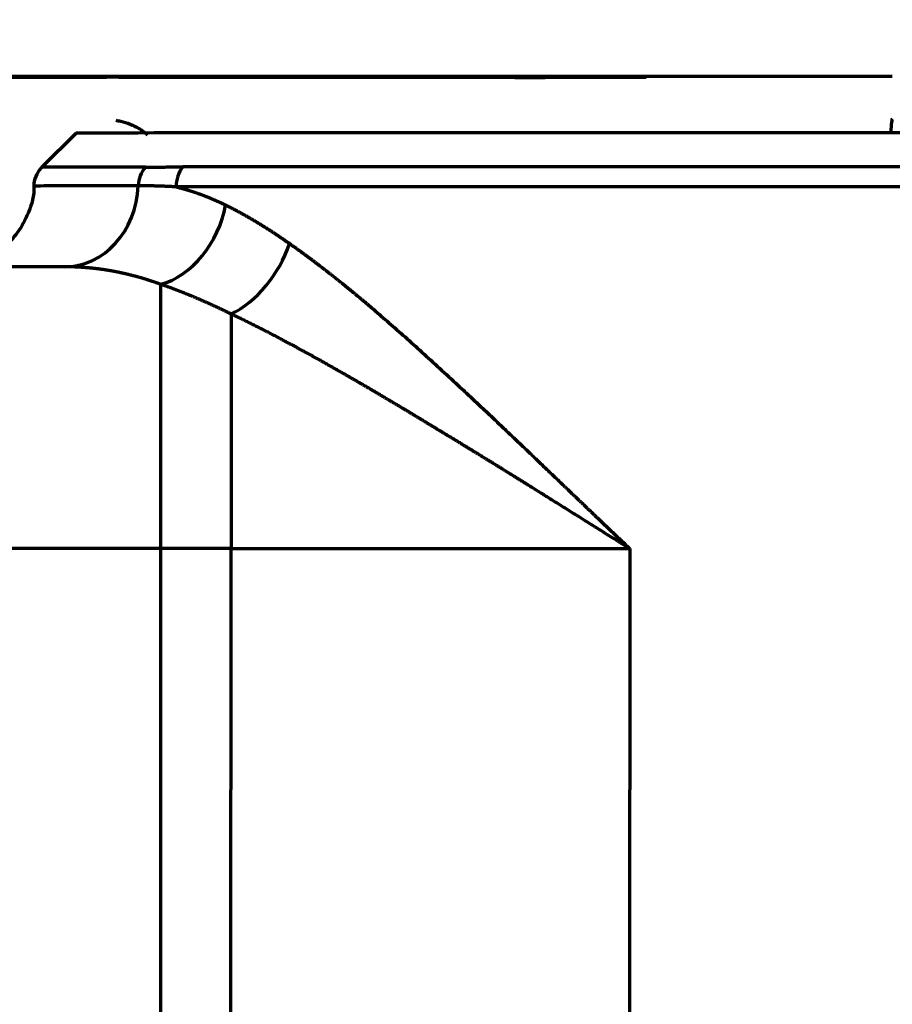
# Model space of a CAD drawing. Header units: millimetres. Extents: x -170 to 6906, y -2212 to 4257.
# Tile 219 of 256: x 5944 to 6006, y -1242 to -1172. Entities that reach past the tile are written whole.
import ezdxf

# ---------------------------------------------------------------- set-up
doc = ezdxf.new("R2010")
doc.units = ezdxf.units.MM
doc.layers.add('1', color=7, linetype='Continuous', true_color=0xffffff)
doc.styles.add('PC_TEXTSTYLE', font='ISOCP.SHX', dxfattribs={"width": 0.707, "bigfont": 'GBCBIG.SHX'})
doc.dimstyles.new('GB_DIMSTYLE', dxfattribs={"dimtxt": 50, "dimasz": 40, "dimexe": 1, "dimexo": 0, "dimgap": 1.5, "dimtad": 1, "dimdec": 1, "dimdsep": 46, "dimtxsty": 'PC_TEXTSTYLE', "dimcen": 0, "dimclrd": 256, "dimclrt": 3, "dimadec": 1, "dimazin": 2, "dimtp": 0.1, "dimtm": 0.1, "dimtfac": 0.71, "dimtdec": 1, "dimtmove": 0, "dimatfit": 3, "dimfxl": 1, "dimtfill": 1, "dimarcsym": 0})

# ---------------------------------------------------------------- blocks, each defined once
blk = doc.blocks.new('*D39')
at = {"lineweight": -2, "transparency": 16777216}
blk.add_line((6407.949, -916.53), (6754.063, -807.296), dxfattribs=at)
at = {"lineweight": 18, "transparency": 16777216}
blk.add_solid([(6752.057, -800.939), (6756.07, -813.654), (6792.209, -795.258)], dxfattribs=at)
at = {"layer": 'Defpoints', "color": 0, "lineweight": 18, "transparency": 16777216}
for p in [(6792.209, -795.258), (5378.621, -1241.387)]:
    blk.add_point(p, dxfattribs=at)
at = {"color": 3, "lineweight": 18, "transparency": 16777216, "insert": (6472.894, -868.24), "char_height": 50, "attachment_point": 5, "rotation": 17.51574, "style": 'PC_TEXTSTYLE', "bg_fill": 3, "box_fill_scale": 1.1, "bg_fill_color": 256, "bg_fill_true_color": 13158600, "bg_fill_transparency": 0}
blk.add_mtext('R1482.3', dxfattribs=at)

msp = doc.modelspace()

# ---------------------------------------------------------------- linework, layer by layer
at = {"layer": '1', "color": 0, "linetype": 'Continuous', "lineweight": 70}
for p, q in [((5947.648, -1179.776), (5945.226, -1182.197)), ((5953.644, -1209.245), (5953.635, -1269.245)), ((5958.646, -1209.246), (5953.644, -1209.245)), ((5958.638, -1269.246), (5958.646, -1209.246)), ((5986.946, -1209.247), (5986.938, -1269.247))]:
    msp.add_line(p, q, dxfattribs=at)
for centre, major_axis, ratio, start_param, end_param in [((6003.631, -1175.784), (-54, 0), 0.00062, 4.67615, 7.420314), ((6005.587, -1183.751), (0, -5), 0.036232, 3.142213, 3.785714), ((6003.648, -1179.784), (-56, 0.008), 0.000603, 3.142285, 6.282523), ((6003.648, -1182.205), (-58.421, 0.008), 0.000603, 5.776406, 6.28259), ((5953.805, -1183.596), (-0.002, 2), 0.874312, 0.784155, 1.527608), ((5956.4, -1183.586), (-0.002, 2), 0.828911, 0.78432, 1.569718), ((6003.648, -1182.198), (-58.414, 0.008), 0.000603, 3.142298, 5.689546), ((6003.647, -1183.536), (59.005, -0.008), 0.000603, 2.634813, 3.141456), ((5946.817, -1183.257), (0.006, -6), 0.874312, 6.281942, 7.810793), ((6003.647, -1183.612), (59, -0.008), 0.000603, 0.000048, 2.547954), ((5953.647, -1184.871), (-2.442, -5.481), 0.73994, 0.541763, 1.888698), ((5958.649, -1187.606), (-3.228, -5.058), 0.62898, 0.792493, 1.951916), ((5953.647, -1189.272), (-25, 0.004), 0.000603, 4.989118, 6.283189), ((5953.644, -1209.257), (-0.003, -20), 0.000004, 3.495816, 4.711786), ((5958.646, -1209.258), (-0.003, -20), 0.000004, 3.728281, 4.711786), ((5953.644, -1209.272), (45, -0.006), 0.000603, 1.5708, 3.141597), ((5958.646, -1209.186), (-100, 0.014), 0.000603, 1.5708, 1.857722)]:
    msp.add_ellipse(centre, major_axis=major_axis, ratio=ratio, start_param=start_param, end_param=end_param, dxfattribs=at)
for points, degree in [([(6005.587, -1175.751), (5984.231, -1175.749), (5962.883, -1175.747), (5941.555, -1175.745)], 3), ([(5942.057, -1175.806), (5944.644, -1175.807), (5947.229, -1175.807), (5949.811, -1175.808)], 3), ([(5947.773, -1189.157), (5947.643, -1189.274)], 1)]:
    msp.add_open_spline(points, degree=degree, dxfattribs=at)
for points, knots in [([(5988.122, -1175.814), (5988.029, -1175.814), (5987.803, -1175.814), (5987.453, -1175.814), (5987.08, -1175.814), (5986.732, -1175.814), (5986.449, -1175.814), (5986.225, -1175.814), (5986.052, -1175.814), (5985.882, -1175.814), (5985.715, -1175.814), (5985.55, -1175.814), (5985.389, -1175.814), (5985.23, -1175.814), (5985.073, -1175.814), (5984.92, -1175.814), (5984.769, -1175.814), (5984.62, -1175.814), (5984.475, -1175.814), (5984.332, -1175.814), (5984.191, -1175.814), (5984.054, -1175.814), (5983.919, -1175.814), (5983.786, -1175.814), (5983.591, -1175.814), (5983.33, -1175.814), (5983.002, -1175.814), (5982.67, -1175.814), (5982.333, -1175.814), (5981.991, -1175.814), (5981.645, -1175.814), (5981.294, -1175.814), (5981.058, -1175.814), (5980.94, -1175.814)], [0, 0, 0, 0, 0.038383, 0.092842, 0.144072, 0.192075, 0.236827, 0.261089, 0.28499, 0.308528, 0.3317, 0.354502, 0.37694, 0.399019, 0.420738, 0.442099, 0.463101, 0.483744, 0.504029, 0.523955, 0.543522, 0.562731, 0.581582, 0.600074, 0.618208, 0.663483, 0.709456, 0.756129, 0.803501, 0.851574, 0.900348, 0.949823, 1, 1, 1, 1]), ([(5950.459, -1178.862), (5950.581, -1178.878), (5951.143, -1178.981), (5951.961, -1179.294), (5952.523, -1179.725), (5952.712, -1179.897)], [0, 0, 0, 0, 0.150989, 0.701345, 1, 1, 1, 1]), ([(5945.414, -1182.053), (5945.373, -1182.077), (5945.14, -1182.227), (5944.85, -1182.67), (5944.641, -1183.177), (5944.659, -1183.476), (5944.667, -1183.54)], [0, 0, 0, 0, 0.083148, 0.480387, 0.89025, 1, 1, 1, 1]), ([(5952.569, -1182.181), (5952.588, -1182.181), (5952.627, -1182.181), (5952.687, -1182.181), (5952.751, -1182.181), (5952.819, -1182.18), (5952.892, -1182.18), (5952.968, -1182.18), (5953.049, -1182.18), (5953.134, -1182.179), (5953.223, -1182.179), (5953.317, -1182.179), (5953.415, -1182.178), (5953.517, -1182.178), (5953.625, -1182.177), (5953.736, -1182.177), (5953.884, -1182.176), (5954.062, -1182.175), (5954.266, -1182.174), (5954.457, -1182.174), (5954.637, -1182.173), (5954.803, -1182.172), (5954.957, -1182.172), (5955.096, -1182.172), (5955.185, -1182.172), (5955.227, -1182.172)], [0, 0, 0, 0, 0.022808, 0.04712, 0.072935, 0.100254, 0.129076, 0.159402, 0.191231, 0.224564, 0.2594, 0.29574, 0.333583, 0.372929, 0.413779, 0.456132, 0.499989, 0.58045, 0.655779, 0.725977, 0.791043, 0.850978, 0.905783, 0.955457, 1, 1, 1, 1]), ([(5944.637, -1183.51), (5944.638, -1183.523), (5944.713, -1184.176), (5944.327, -1185.371), (5943.572, -1186.821), (5942.602, -1187.847), (5941.611, -1188.532), (5940.691, -1188.937), (5940.053, -1189.123), (5939.757, -1189.169), (5939.718, -1189.174)], [0, 0, 0, 0, 0.004726, 0.243435, 0.440968, 0.611474, 0.759128, 0.88407, 0.984442, 1, 1, 1, 1]), ([(5954.741, -1183.586), (5954.719, -1183.584), (5954.673, -1183.582), (5954.604, -1183.578), (5954.536, -1183.574), (5954.467, -1183.571), (5954.399, -1183.567), (5954.331, -1183.564), (5954.262, -1183.561), (5954.194, -1183.557), (5954.126, -1183.554), (5954.058, -1183.552), (5953.99, -1183.549), (5953.922, -1183.546), (5953.855, -1183.543), (5953.787, -1183.541), (5953.719, -1183.539), (5953.652, -1183.536), (5953.584, -1183.534), (5953.517, -1183.532), (5953.45, -1183.53), (5953.382, -1183.528), (5953.315, -1183.526), (5953.248, -1183.525), (5953.181, -1183.523), (5953.115, -1183.522), (5953.048, -1183.52), (5952.981, -1183.519), (5952.915, -1183.518), (5952.848, -1183.517), (5952.782, -1183.516), (5952.716, -1183.515), (5952.649, -1183.514), (5952.583, -1183.513), (5952.517, -1183.513), (5952.451, -1183.512), (5952.386, -1183.512), (5952.32, -1183.511), (5952.254, -1183.511), (5952.189, -1183.511), (5952.124, -1183.511), (5952.08, -1183.511), (5952.058, -1183.511)], [0, 0, 0, 0, 0.02399, 0.048024, 0.072101, 0.096224, 0.120392, 0.144606, 0.168867, 0.193175, 0.217531, 0.241935, 0.266389, 0.290892, 0.315446, 0.340051, 0.364708, 0.389418, 0.41418, 0.438996, 0.463867, 0.488793, 0.513775, 0.538814, 0.563909, 0.589063, 0.614275, 0.639547, 0.664879, 0.690272, 0.715726, 0.741243, 0.766823, 0.792466, 0.818174, 0.843947, 0.869787, 0.895693, 0.921666, 0.947708, 0.973819, 1, 1, 1, 1]), ([(5954.742, -1183.586), (5954.759, -1183.59), (5954.793, -1183.598), (5954.845, -1183.61), (5954.896, -1183.623), (5954.948, -1183.636), (5955, -1183.649), (5955.052, -1183.662), (5955.104, -1183.676), (5955.156, -1183.69), (5955.208, -1183.704), (5955.26, -1183.718), (5955.312, -1183.732), (5955.364, -1183.747), (5955.416, -1183.762), (5955.469, -1183.777), (5955.521, -1183.792), (5955.573, -1183.808), (5955.626, -1183.824), (5955.678, -1183.84), (5955.731, -1183.856), (5955.784, -1183.873), (5955.837, -1183.889), (5955.889, -1183.906), (5955.942, -1183.923), (5955.995, -1183.941), (5956.048, -1183.959), (5956.101, -1183.976), (5956.154, -1183.994), (5956.207, -1184.013), (5956.261, -1184.031), (5956.314, -1184.05), (5956.367, -1184.069), (5956.42, -1184.088), (5956.474, -1184.108), (5956.527, -1184.127), (5956.581, -1184.147), (5956.634, -1184.167), (5956.688, -1184.187), (5956.742, -1184.208), (5956.795, -1184.229), (5956.849, -1184.25), (5956.903, -1184.271), (5956.957, -1184.292), (5957.011, -1184.314), (5957.065, -1184.336), (5957.119, -1184.358), (5957.173, -1184.38), (5957.227, -1184.403), (5957.281, -1184.426), (5957.335, -1184.449), (5957.389, -1184.472), (5957.443, -1184.495), (5957.498, -1184.519), (5957.552, -1184.543), (5957.607, -1184.567), (5957.661, -1184.592), (5957.715, -1184.616), (5957.77, -1184.641), (5957.825, -1184.666), (5957.879, -1184.691), (5957.934, -1184.717), (5957.988, -1184.742), (5958.043, -1184.768), (5958.098, -1184.795), (5958.153, -1184.821), (5958.208, -1184.847), (5958.244, -1184.865), (5958.262, -1184.874)], [0, 0, 0, 0, 0.015413, 0.030817, 0.04621, 0.061593, 0.076966, 0.092329, 0.107682, 0.123026, 0.138361, 0.153686, 0.169001, 0.184308, 0.199605, 0.214893, 0.230172, 0.245443, 0.260704, 0.275958, 0.291202, 0.306438, 0.321666, 0.336886, 0.352097, 0.367301, 0.382497, 0.397684, 0.412864, 0.428037, 0.443202, 0.45836, 0.47351, 0.488653, 0.503789, 0.518918, 0.534041, 0.549156, 0.564265, 0.579367, 0.594463, 0.609553, 0.624636, 0.639713, 0.654784, 0.669849, 0.684908, 0.699962, 0.71501, 0.730053, 0.74509, 0.760122, 0.775148, 0.79017, 0.805187, 0.820198, 0.835206, 0.850208, 0.865206, 0.880199, 0.895188, 0.910173, 0.925154, 0.940131, 0.955104, 0.970073, 0.985038, 1, 1, 1, 1]), ([(5958.262, -1184.874), (5958.281, -1184.884), (5958.32, -1184.902), (5958.377, -1184.931), (5958.434, -1184.959), (5958.491, -1184.988), (5958.549, -1185.017), (5958.606, -1185.046), (5958.664, -1185.076), (5958.722, -1185.105), (5958.78, -1185.135), (5958.838, -1185.166), (5958.896, -1185.196), (5958.954, -1185.226), (5959.012, -1185.257), (5959.07, -1185.288), (5959.129, -1185.32), (5959.187, -1185.351), (5959.246, -1185.383), (5959.305, -1185.415), (5959.363, -1185.447), (5959.422, -1185.479), (5959.481, -1185.512), (5959.54, -1185.545), (5959.6, -1185.578), (5959.659, -1185.611), (5959.718, -1185.645), (5959.778, -1185.678), (5959.837, -1185.712), (5959.897, -1185.747), (5959.957, -1185.781), (5960.016, -1185.816), (5960.076, -1185.851), (5960.136, -1185.886), (5960.197, -1185.921), (5960.257, -1185.957), (5960.317, -1185.992), (5960.377, -1186.028), (5960.438, -1186.065), (5960.499, -1186.101), (5960.559, -1186.138), (5960.62, -1186.175), (5960.681, -1186.212), (5960.742, -1186.249), (5960.803, -1186.287), (5960.864, -1186.325), (5960.925, -1186.363), (5960.986, -1186.401), (5961.048, -1186.439), (5961.109, -1186.478), (5961.171, -1186.517), (5961.233, -1186.556), (5961.294, -1186.596), (5961.356, -1186.635), (5961.418, -1186.675), (5961.48, -1186.715), (5961.542, -1186.755), (5961.604, -1186.796), (5961.667, -1186.837), (5961.729, -1186.878), (5961.792, -1186.919), (5961.854, -1186.96), (5961.917, -1187.002), (5961.98, -1187.044), (5962.042, -1187.086), (5962.105, -1187.128), (5962.168, -1187.171), (5962.231, -1187.214), (5962.295, -1187.257), (5962.358, -1187.3), (5962.421, -1187.343), (5962.485, -1187.387), (5962.548, -1187.431), (5962.612, -1187.475), (5962.675, -1187.519), (5962.739, -1187.564), (5962.782, -1187.594), (5962.803, -1187.609)], [0, 0, 0, 0, 0.012967, 0.025943, 0.038927, 0.051919, 0.06492, 0.077929, 0.090947, 0.103973, 0.117008, 0.130052, 0.143105, 0.156167, 0.169238, 0.182318, 0.195407, 0.208505, 0.221613, 0.23473, 0.247856, 0.260992, 0.274137, 0.287292, 0.300457, 0.313632, 0.326816, 0.34001, 0.353214, 0.366429, 0.379653, 0.392887, 0.406132, 0.419387, 0.432652, 0.445928, 0.459214, 0.472511, 0.485818, 0.499136, 0.512465, 0.525805, 0.539156, 0.552517, 0.56589, 0.579273, 0.592668, 0.606074, 0.619491, 0.632919, 0.646359, 0.659811, 0.673274, 0.686748, 0.700234, 0.713732, 0.727242, 0.740763, 0.754296, 0.767842, 0.781399, 0.794968, 0.80855, 0.822144, 0.83575, 0.849368, 0.862999, 0.876642, 0.890297, 0.903966, 0.917646, 0.93134, 0.945046, 0.958765, 0.972497, 0.986242, 1, 1, 1, 1]), ([(5962.803, -1187.609), (5962.827, -1187.626), (5962.875, -1187.66), (5962.947, -1187.711), (5963.019, -1187.762), (5963.092, -1187.813), (5963.165, -1187.865), (5963.237, -1187.917), (5963.31, -1187.97), (5963.383, -1188.022), (5963.457, -1188.075), (5963.53, -1188.128), (5963.604, -1188.182), (5963.677, -1188.235), (5963.751, -1188.289), (5963.825, -1188.344), (5963.899, -1188.398), (5963.974, -1188.453), (5964.048, -1188.508), (5964.123, -1188.563), (5964.198, -1188.619), (5964.273, -1188.675), (5964.348, -1188.731), (5964.423, -1188.788), (5964.499, -1188.844), (5964.574, -1188.901), (5964.65, -1188.959), (5964.726, -1189.016), (5964.802, -1189.074), (5964.878, -1189.132), (5964.955, -1189.191), (5965.031, -1189.249), (5965.108, -1189.308), (5965.185, -1189.368), (5965.262, -1189.427), (5965.339, -1189.487), (5965.416, -1189.547), (5965.494, -1189.607), (5965.572, -1189.668), (5965.649, -1189.729), (5965.727, -1189.79), (5965.806, -1189.851), (5965.884, -1189.913), (5965.962, -1189.975), (5966.041, -1190.037), (5966.12, -1190.1), (5966.199, -1190.162), (5966.278, -1190.225), (5966.357, -1190.289), (5966.436, -1190.352), (5966.516, -1190.416), (5966.596, -1190.481), (5966.676, -1190.545), (5966.756, -1190.61), (5966.836, -1190.675), (5966.916, -1190.74), (5966.997, -1190.806), (5967.077, -1190.871), (5967.158, -1190.937), (5967.239, -1191.004), (5967.32, -1191.07), (5967.401, -1191.137), (5967.483, -1191.205), (5967.564, -1191.272), (5967.646, -1191.34), (5967.728, -1191.408), (5967.81, -1191.476), (5967.892, -1191.545), (5967.975, -1191.614), (5968.057, -1191.683), (5968.14, -1191.752), (5968.223, -1191.822), (5968.306, -1191.892), (5968.389, -1191.962), (5968.472, -1192.032), (5968.556, -1192.103), (5968.97, -1192.455), (5969.733, -1193.113), (5970.866, -1194.111), (5972.057, -1195.179), (5973.306, -1196.317), (5974.34, -1197.272), (5975.143, -1198.019), (5975.7, -1198.54), (5976.272, -1199.077), (5976.859, -1199.63), (5977.462, -1200.2), (5978.081, -1200.787), (5978.715, -1201.39), (5979.365, -1202.01), (5980.032, -1202.646), (5980.515, -1203.109), (5980.811, -1203.392), (5980.915, -1203.491), (5981.021, -1203.593), (5981.13, -1203.698), (5981.242, -1203.805), (5981.356, -1203.915), (5981.473, -1204.027), (5981.594, -1204.142), (5981.716, -1204.26), (5981.842, -1204.381), (5981.971, -1204.504), (5982.102, -1204.63), (5982.236, -1204.759), (5982.373, -1204.89), (5982.513, -1205.024), (5982.655, -1205.161), (5982.801, -1205.301), (5982.949, -1205.443), (5983.1, -1205.587), (5983.254, -1205.735), (5983.411, -1205.885), (5983.571, -1206.038), (5983.733, -1206.193), (5983.899, -1206.352), (5984.067, -1206.513), (5984.239, -1206.676), (5984.413, -1206.842), (5984.59, -1207.011), (5984.77, -1207.183), (5984.953, -1207.357), (5985.14, -1207.534), (5985.328, -1207.714), (5985.52, -1207.896), (5985.715, -1208.082), (5985.913, -1208.269), (5986.114, -1208.46), (5986.318, -1208.653), (5986.525, -1208.849), (5986.734, -1209.047), (5986.875, -1209.18), (5986.946, -1209.247)], [0, 0, 0, 0, 0.003138, 0.006281, 0.009429, 0.012581, 0.015739, 0.018902, 0.02207, 0.025243, 0.02842, 0.031603, 0.034791, 0.037984, 0.041182, 0.044386, 0.047594, 0.050807, 0.054026, 0.05725, 0.060478, 0.063712, 0.066951, 0.070196, 0.073445, 0.0767, 0.07996, 0.083225, 0.086495, 0.089771, 0.093052, 0.096338, 0.099629, 0.102926, 0.106228, 0.109535, 0.112848, 0.116166, 0.119489, 0.122818, 0.126152, 0.129491, 0.132836, 0.136186, 0.139541, 0.142902, 0.146268, 0.14964, 0.153017, 0.1564, 0.159788, 0.163181, 0.16658, 0.169985, 0.173395, 0.17681, 0.180231, 0.183658, 0.18709, 0.190528, 0.193971, 0.197419, 0.200874, 0.204333, 0.207799, 0.21127, 0.214747, 0.218229, 0.221717, 0.22521, 0.228709, 0.232214, 0.235724, 0.23924, 0.242762, 0.246289, 0.249823, 0.295259, 0.342903, 0.392769, 0.444868, 0.499213, 0.521641, 0.544658, 0.568265, 0.592461, 0.617248, 0.642626, 0.668595, 0.695156, 0.722309, 0.750055, 0.754145, 0.758346, 0.762658, 0.76708, 0.771613, 0.776257, 0.781011, 0.785876, 0.790852, 0.795938, 0.801135, 0.806443, 0.811862, 0.817391, 0.823031, 0.828781, 0.834642, 0.840614, 0.846697, 0.85289, 0.859194, 0.865608, 0.872134, 0.87877, 0.885516, 0.892374, 0.899342, 0.906421, 0.91361, 0.92091, 0.928321, 0.935843, 0.943475, 0.951218, 0.959071, 0.967036, 0.975111, 0.983296, 0.991593, 1, 1, 1, 1]), ([(5953.646, -1190.499), (5953.626, -1190.492), (5953.587, -1190.477), (5953.528, -1190.456), (5953.469, -1190.435), (5953.41, -1190.414), (5953.351, -1190.393), (5953.292, -1190.373), (5953.233, -1190.353), (5953.175, -1190.333), (5953.116, -1190.313), (5953.058, -1190.293), (5953, -1190.274), (5952.941, -1190.255), (5952.883, -1190.236), (5952.825, -1190.217), (5952.768, -1190.199), (5952.71, -1190.181), (5952.652, -1190.163), (5952.595, -1190.145), (5952.537, -1190.127), (5952.48, -1190.11), (5952.423, -1190.093), (5952.366, -1190.076), (5952.309, -1190.059), (5952.252, -1190.042), (5952.195, -1190.026), (5952.139, -1190.01), (5952.082, -1189.994), (5952.026, -1189.978), (5951.97, -1189.963), (5951.913, -1189.947), (5951.857, -1189.932), (5951.801, -1189.917), (5951.746, -1189.902), (5951.69, -1189.888), (5951.634, -1189.874), (5951.579, -1189.859), (5951.524, -1189.845), (5951.468, -1189.832), (5951.413, -1189.818), (5951.358, -1189.805), (5951.303, -1189.791), (5951.249, -1189.778), (5951.194, -1189.766), (5951.139, -1189.753), (5951.085, -1189.741), (5951.031, -1189.728), (5950.977, -1189.716), (5950.923, -1189.704), (5950.869, -1189.693), (5950.815, -1189.681), (5950.761, -1189.67), (5950.708, -1189.658), (5950.654, -1189.647), (5950.601, -1189.637), (5950.548, -1189.626), (5950.495, -1189.616), (5950.442, -1189.605), (5950.389, -1189.595), (5950.336, -1189.585), (5950.283, -1189.575), (5950.231, -1189.566), (5950.179, -1189.556), (5950.126, -1189.547), (5950.074, -1189.538), (5950.022, -1189.529), (5949.97, -1189.52), (5949.919, -1189.512), (5949.867, -1189.503), (5949.816, -1189.495), (5949.764, -1189.487), (5949.713, -1189.479), (5949.662, -1189.471), (5949.611, -1189.463), (5949.56, -1189.456), (5949.509, -1189.448), (5949.458, -1189.441), (5949.408, -1189.434), (5949.358, -1189.427), (5949.307, -1189.421), (5949.257, -1189.414), (5949.207, -1189.408), (5949.157, -1189.401), (5949.107, -1189.395), (5949.058, -1189.389), (5949.008, -1189.383), (5948.959, -1189.378), (5948.909, -1189.372), (5948.86, -1189.367), (5948.811, -1189.361), (5948.762, -1189.356), (5948.713, -1189.351), (5948.665, -1189.347), (5948.616, -1189.342), (5948.568, -1189.337), (5948.519, -1189.333), (5948.471, -1189.329), (5948.423, -1189.324), (5948.375, -1189.32), (5948.327, -1189.317), (5948.28, -1189.313), (5948.232, -1189.309), (5948.185, -1189.306), (5948.137, -1189.302), (5948.09, -1189.299), (5948.043, -1189.296), (5947.996, -1189.293), (5947.949, -1189.29), (5947.902, -1189.287), (5947.856, -1189.285), (5947.809, -1189.282), (5947.763, -1189.28), (5947.716, -1189.278), (5947.67, -1189.276), (5947.624, -1189.274), (5947.578, -1189.272), (5947.533, -1189.27), (5947.487, -1189.268), (5947.441, -1189.267), (5947.396, -1189.265), (5947.351, -1189.264), (5947.306, -1189.263), (5947.26, -1189.262), (5947.216, -1189.261), (5947.171, -1189.26), (5947.126, -1189.259), (5947.081, -1189.258), (5947.037, -1189.258), (5946.993, -1189.258), (5946.948, -1189.257), (5946.904, -1189.257), (5946.86, -1189.257), (5946.831, -1189.257), (5946.816, -1189.257)], [0, 0, 0, 0, 0.008159, 0.01631, 0.024452, 0.032586, 0.04071, 0.048826, 0.056934, 0.065032, 0.073122, 0.081203, 0.089276, 0.097339, 0.105394, 0.113441, 0.121478, 0.129507, 0.137526, 0.145537, 0.15354, 0.161533, 0.169518, 0.177493, 0.18546, 0.193418, 0.201367, 0.209308, 0.217239, 0.225162, 0.233076, 0.24098, 0.248876, 0.256763, 0.264641, 0.27251, 0.280371, 0.288222, 0.296064, 0.303898, 0.311722, 0.319537, 0.327344, 0.335142, 0.34293, 0.35071, 0.35848, 0.366242, 0.373995, 0.381738, 0.389473, 0.397199, 0.404915, 0.412623, 0.420321, 0.428011, 0.435692, 0.443363, 0.451026, 0.458679, 0.466324, 0.473959, 0.481585, 0.489203, 0.496811, 0.50441, 0.512, 0.519581, 0.527154, 0.534717, 0.542271, 0.549815, 0.557351, 0.564878, 0.572396, 0.579905, 0.587404, 0.594895, 0.602377, 0.609849, 0.617312, 0.624767, 0.632212, 0.639649, 0.647076, 0.654494, 0.661903, 0.669303, 0.676694, 0.684076, 0.691449, 0.698813, 0.706168, 0.713514, 0.720851, 0.728179, 0.735498, 0.742807, 0.750108, 0.7574, 0.764683, 0.771957, 0.779221, 0.786477, 0.793724, 0.800962, 0.808191, 0.81541, 0.822621, 0.829823, 0.837016, 0.8442, 0.851375, 0.858542, 0.865699, 0.872847, 0.879987, 0.887117, 0.894239, 0.901351, 0.908455, 0.91555, 0.922636, 0.929713, 0.936782, 0.943841, 0.950892, 0.957934, 0.964967, 0.971991, 0.979006, 0.986013, 0.993011, 1, 1, 1, 1]), ([(5958.649, -1192.602), (5958.623, -1192.59), (5958.572, -1192.565), (5958.496, -1192.528), (5958.42, -1192.491), (5958.344, -1192.454), (5958.268, -1192.417), (5958.193, -1192.381), (5958.118, -1192.345), (5958.043, -1192.31), (5957.968, -1192.274), (5957.894, -1192.239), (5957.82, -1192.205), (5957.747, -1192.17), (5957.673, -1192.136), (5957.6, -1192.102), (5957.527, -1192.068), (5957.454, -1192.035), (5957.382, -1192.002), (5957.31, -1191.969), (5957.238, -1191.936), (5957.167, -1191.904), (5957.095, -1191.872), (5957.024, -1191.84), (5956.954, -1191.808), (5956.883, -1191.777), (5956.813, -1191.746), (5956.743, -1191.715), (5956.673, -1191.684), (5956.604, -1191.654), (5956.535, -1191.624), (5956.466, -1191.594), (5956.397, -1191.565), (5956.329, -1191.535), (5956.261, -1191.506), (5956.193, -1191.478), (5956.126, -1191.449), (5956.058, -1191.421), (5955.992, -1191.393), (5955.925, -1191.365), (5955.858, -1191.337), (5955.792, -1191.31), (5955.726, -1191.283), (5955.661, -1191.256), (5955.595, -1191.23), (5955.53, -1191.203), (5955.465, -1191.177), (5955.401, -1191.151), (5955.337, -1191.126), (5955.273, -1191.1), (5955.209, -1191.075), (5955.145, -1191.05), (5955.082, -1191.025), (5955.019, -1191.001), (5954.957, -1190.977), (5954.894, -1190.953), (5954.832, -1190.929), (5954.77, -1190.905), (5954.709, -1190.882), (5954.647, -1190.859), (5954.586, -1190.836), (5954.526, -1190.813), (5954.465, -1190.791), (5954.405, -1190.769), (5954.345, -1190.747), (5954.285, -1190.725), (5954.226, -1190.703), (5954.167, -1190.682), (5954.108, -1190.661), (5954.049, -1190.64), (5953.991, -1190.619), (5953.933, -1190.598), (5953.875, -1190.578), (5953.817, -1190.558), (5953.76, -1190.538), (5953.703, -1190.518), (5953.665, -1190.505), (5953.646, -1190.499)], [0, 0, 0, 0, 0.015004, 0.029963, 0.044877, 0.059746, 0.074569, 0.089347, 0.10408, 0.118767, 0.133409, 0.148006, 0.162557, 0.177064, 0.191525, 0.205941, 0.220311, 0.234637, 0.248917, 0.263152, 0.277342, 0.291486, 0.305585, 0.319639, 0.333648, 0.347612, 0.361531, 0.375404, 0.389232, 0.403015, 0.416753, 0.430446, 0.444093, 0.457696, 0.471253, 0.484765, 0.498233, 0.511654, 0.525031, 0.538363, 0.55165, 0.564891, 0.578088, 0.591239, 0.604346, 0.617407, 0.630423, 0.643394, 0.656321, 0.669202, 0.682038, 0.694829, 0.707575, 0.720276, 0.732932, 0.745543, 0.758109, 0.770631, 0.783107, 0.795538, 0.807924, 0.820266, 0.832562, 0.844814, 0.85702, 0.869182, 0.881299, 0.893371, 0.905398, 0.91738, 0.929317, 0.94121, 0.953058, 0.96486, 0.976618, 0.988332, 1, 1, 1, 1]), ([(5986.946, -1209.247), (5986.891, -1209.213), (5986.782, -1209.145), (5986.617, -1209.043), (5986.454, -1208.942), (5986.291, -1208.841), (5986.13, -1208.74), (5985.969, -1208.64), (5985.808, -1208.54), (5985.649, -1208.441), (5985.49, -1208.342), (5985.332, -1208.243), (5985.175, -1208.145), (5985.019, -1208.047), (5984.863, -1207.95), (5984.709, -1207.854), (5984.555, -1207.757), (5984.401, -1207.661), (5984.249, -1207.566), (5984.097, -1207.471), (5983.946, -1207.377), (5983.796, -1207.283), (5983.647, -1207.189), (5983.498, -1207.096), (5983.35, -1207.004), (5983.203, -1206.911), (5983.057, -1206.82), (5982.911, -1206.728), (5982.766, -1206.638), (5982.622, -1206.547), (5982.479, -1206.458), (5982.336, -1206.368), (5982.194, -1206.279), (5982.053, -1206.191), (5981.913, -1206.103), (5981.773, -1206.016), (5981.634, -1205.929), (5981.496, -1205.842), (5981.358, -1205.756), (5981.222, -1205.671), (5981.086, -1205.585), (5980.95, -1205.501), (5980.816, -1205.417), (5980.682, -1205.333), (5980.549, -1205.25), (5980.417, -1205.167), (5980.285, -1205.085), (5980.154, -1205.003), (5980.024, -1204.922), (5979.894, -1204.841), (5979.766, -1204.761), (5979.638, -1204.681), (5979.51, -1204.602), (5979.384, -1204.523), (5979.258, -1204.445), (5979.133, -1204.367), (5979.008, -1204.29), (5978.885, -1204.213), (5978.762, -1204.136), (5978.639, -1204.061), (5978.518, -1203.985), (5978.397, -1203.91), (5978.277, -1203.836), (5978.158, -1203.762), (5978.039, -1203.688), (5977.921, -1203.615), (5977.804, -1203.543), (5977.687, -1203.471), (5977.571, -1203.399), (5977.456, -1203.328), (5977.342, -1203.257), (5977.228, -1203.187), (5977.115, -1203.117), (5977.003, -1203.048), (5976.891, -1202.98), (5976.781, -1202.911), (5976.67, -1202.844), (5976.561, -1202.776), (5976.452, -1202.71), (5976.344, -1202.643), (5976.237, -1202.577), (5976.131, -1202.512), (5976.025, -1202.447), (5975.92, -1202.383), (5975.815, -1202.319), (5975.711, -1202.255), (5975.608, -1202.192), (5975.506, -1202.13), (5975.405, -1202.068), (5975.304, -1202.006), (5975.204, -1201.945), (5975.104, -1201.884), (5975.006, -1201.824), (5974.908, -1201.764), (5974.81, -1201.705), (5974.714, -1201.646), (5974.618, -1201.588), (5974.523, -1201.53), (5974.428, -1201.473), (5974.335, -1201.416), (5974.242, -1201.359), (5974.149, -1201.303), (5974.058, -1201.248), (5973.967, -1201.193), (5973.877, -1201.138), (5973.788, -1201.084), (5973.699, -1201.03), (5973.611, -1200.977), (5973.524, -1200.924), (5973.437, -1200.871), (5973.352, -1200.819), (5973.266, -1200.768), (5973.182, -1200.717), (5973.098, -1200.666), (5973.016, -1200.616), (5972.933, -1200.566), (5972.852, -1200.517), (5972.771, -1200.468), (5972.691, -1200.42), (5972.612, -1200.372), (5972.487, -1200.296), (5972.315, -1200.192), (5972.098, -1200.061), (5971.882, -1199.93), (5971.667, -1199.801), (5971.452, -1199.671), (5971.239, -1199.543), (5971.026, -1199.415), (5970.814, -1199.289), (5970.604, -1199.162), (5970.394, -1199.037), (5970.185, -1198.912), (5969.976, -1198.788), (5969.769, -1198.665), (5969.563, -1198.543), (5969.357, -1198.421), (5969.153, -1198.3), (5968.949, -1198.18), (5968.746, -1198.061), (5968.544, -1197.942), (5968.343, -1197.824), (5968.143, -1197.707), (5967.944, -1197.591), (5967.745, -1197.476), (5967.548, -1197.361), (5967.351, -1197.247), (5967.155, -1197.134), (5966.96, -1197.022), (5966.766, -1196.91), (5966.573, -1196.8), (5966.381, -1196.69), (5966.189, -1196.581), (5965.999, -1196.472), (5965.809, -1196.365), (5965.62, -1196.258), (5965.433, -1196.153), (5965.246, -1196.048), (5965.059, -1195.943), (5964.874, -1195.84), (5964.69, -1195.737), (5964.506, -1195.636), (5964.324, -1195.535), (5964.142, -1195.435), (5963.961, -1195.336), (5963.781, -1195.237), (5963.602, -1195.14), (5963.424, -1195.043), (5963.247, -1194.947), (5963.07, -1194.852), (5962.895, -1194.758), (5962.72, -1194.664), (5962.546, -1194.572), (5962.373, -1194.48), (5962.201, -1194.389), (5962.03, -1194.299), (5961.86, -1194.21), (5961.691, -1194.122), (5961.523, -1194.034), (5961.355, -1193.947), (5961.189, -1193.862), (5961.023, -1193.777), (5960.858, -1193.692), (5960.694, -1193.609), (5960.531, -1193.527), (5960.369, -1193.445), (5960.208, -1193.364), (5960.048, -1193.284), (5959.889, -1193.205), (5959.731, -1193.127), (5959.573, -1193.049), (5959.417, -1192.973), (5959.261, -1192.897), (5959.107, -1192.822), (5958.953, -1192.748), (5958.801, -1192.675), (5958.699, -1192.626), (5958.649, -1192.602)], [0, 0, 0, 0, 0.005644, 0.011263, 0.016858, 0.022428, 0.027973, 0.033493, 0.038989, 0.04446, 0.049907, 0.055329, 0.060727, 0.0661, 0.071449, 0.076773, 0.082072, 0.087347, 0.092598, 0.097824, 0.103026, 0.108203, 0.113356, 0.118484, 0.123589, 0.128668, 0.133724, 0.138755, 0.143761, 0.148744, 0.153702, 0.158635, 0.163545, 0.16843, 0.173291, 0.178127, 0.182939, 0.187727, 0.192491, 0.19723, 0.201945, 0.206636, 0.211303, 0.215945, 0.220563, 0.225157, 0.229726, 0.234272, 0.238793, 0.24329, 0.247762, 0.252211, 0.256635, 0.261035, 0.265411, 0.269762, 0.274089, 0.278392, 0.282671, 0.286926, 0.291156, 0.295362, 0.299544, 0.303701, 0.307835, 0.311944, 0.316029, 0.320089, 0.324126, 0.328138, 0.332126, 0.336089, 0.340028, 0.343943, 0.347834, 0.3517, 0.355543, 0.35936, 0.363154, 0.366923, 0.370668, 0.374389, 0.378085, 0.381757, 0.385404, 0.389028, 0.392626, 0.396201, 0.399751, 0.403277, 0.406778, 0.410256, 0.413708, 0.417136, 0.42054, 0.42392, 0.427275, 0.430605, 0.433911, 0.437193, 0.44045, 0.443683, 0.446892, 0.450075, 0.453235, 0.45637, 0.45948, 0.462566, 0.465627, 0.468664, 0.471676, 0.474664, 0.477627, 0.480566, 0.48348, 0.486369, 0.489234, 0.492074, 0.49489, 0.497681, 0.500448, 0.508132, 0.515789, 0.523417, 0.531018, 0.538591, 0.546136, 0.553654, 0.561144, 0.568606, 0.57604, 0.583447, 0.590826, 0.598177, 0.605501, 0.612797, 0.620065, 0.627306, 0.634519, 0.641705, 0.648863, 0.655993, 0.663096, 0.670171, 0.677219, 0.684239, 0.691231, 0.698196, 0.705133, 0.712043, 0.718925, 0.725779, 0.732606, 0.739406, 0.746178, 0.752922, 0.759639, 0.766328, 0.772989, 0.779623, 0.786229, 0.792808, 0.799359, 0.805882, 0.812378, 0.818846, 0.825287, 0.831699, 0.838085, 0.844442, 0.850772, 0.857074, 0.863349, 0.869596, 0.875815, 0.882006, 0.88817, 0.894306, 0.900414, 0.906494, 0.912547, 0.918572, 0.924569, 0.930538, 0.93648, 0.942393, 0.948279, 0.954137, 0.959968, 0.96577, 0.971545, 0.977292, 0.98301, 0.988702, 0.994365, 1, 1, 1, 1])]:
    msp.add_open_spline(points, degree=3, knots=knots, dxfattribs=at)

# ---------------------------------------------------------------- next in the draw order: dimensions: what is measured, and where the dimension line sits
at = {"lineweight": 18}
dim = msp.add_radius_dim(center=(5378.621, -1241.387), mpoint=(6792.209, -795.258), dimstyle='GB_DIMSTYLE', dxfattribs=at)
dim.commit()
dim.dimension.update_dxf_attribs({"geometry": '*D39', "text_midpoint": (6480.871, -893.516), "dimtype": 164})

doc.saveas('drawing.dxf')
